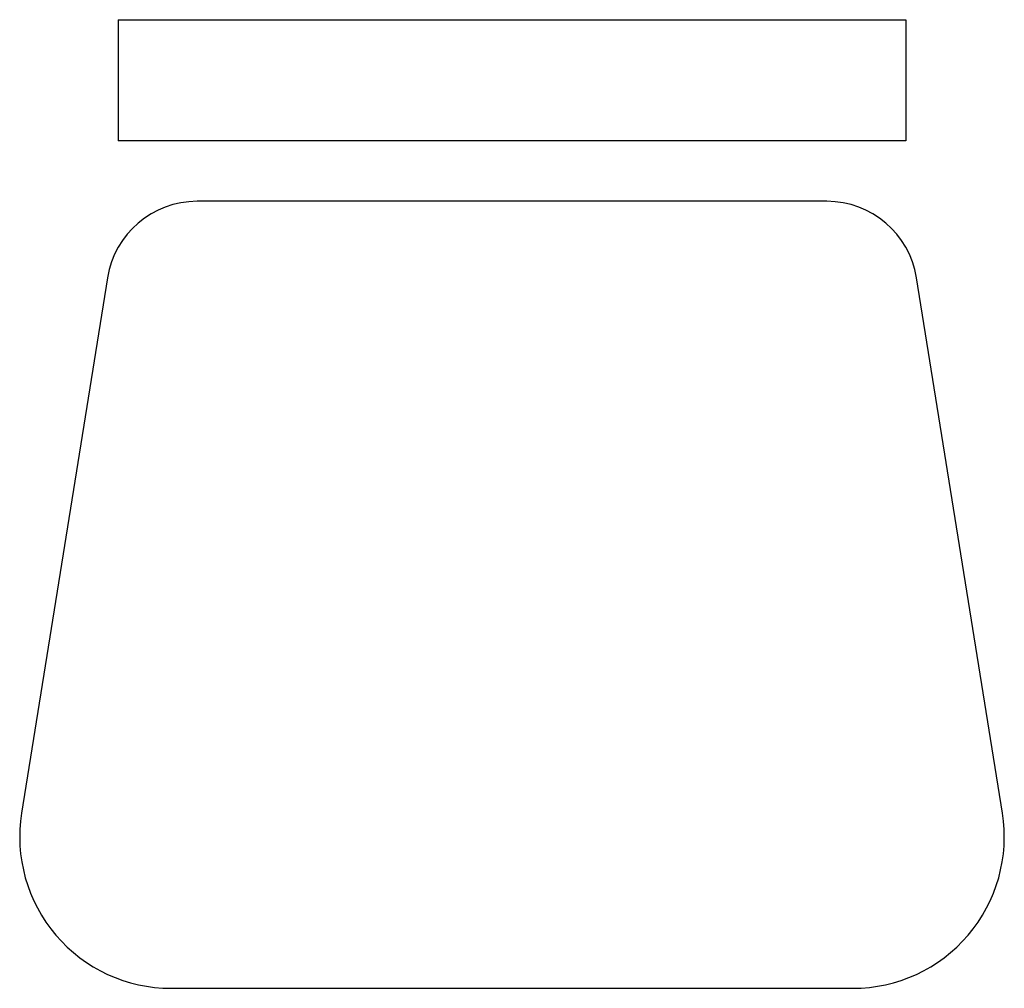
# Model space of a CAD drawing. Extents: x -0.194 to 0.218, y -0.177 to 0.229.
import ezdxf

# ---------------------------------------------------------------- set-up
doc = ezdxf.new("R2010")
doc.units = 0
doc.header["$MEASUREMENT"] = 0
doc.layers.add('MUEBLES', color=251, linetype='CONTINUOUS')

msp = doc.modelspace()

# ---------------------------------------------------------------- linework, layer by layer
at = {"layer": 'MUEBLES'}
for p, q in [((-0.1531111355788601, 0.2294874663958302), (-0.1531111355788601, 0.1787219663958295)), ((-0.1531111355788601, 0.2294874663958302), (0.1768653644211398, 0.2294874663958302)), ((0.1768653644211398, 0.2294874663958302), (0.1768653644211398, 0.1787219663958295)), ((0.1768653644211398, 0.1787219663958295), (-0.1531111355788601, 0.1787219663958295)), ((0.143814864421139, 0.1533389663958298), (-0.1200606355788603, 0.1533389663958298)), ((-0.1576546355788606, 0.1212929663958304), (-0.1936431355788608, -0.1031330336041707)), ((0.2173973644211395, -0.1031330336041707), (0.1814088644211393, 0.1212929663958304)), ((-0.1309866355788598, -0.1766375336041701), (0.1547408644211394, -0.1766375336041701))]:
    msp.add_line(p, q, dxfattribs=at)
for centre, radius, start, end in [((-0.1200606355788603, 0.1152649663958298), 0.038074, 90, 170.889771), ((0.143814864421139, 0.1152649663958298), 0.038074, 9.110228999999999, 90), ((-0.1309866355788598, -0.1131805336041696), 0.063457, 170.889771, 270), ((0.1547408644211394, -0.1131805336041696), 0.063457, 270, 9.110228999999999)]:
    msp.add_arc(centre, radius, start, end, dxfattribs=at)

doc.saveas('drawing.dxf')
